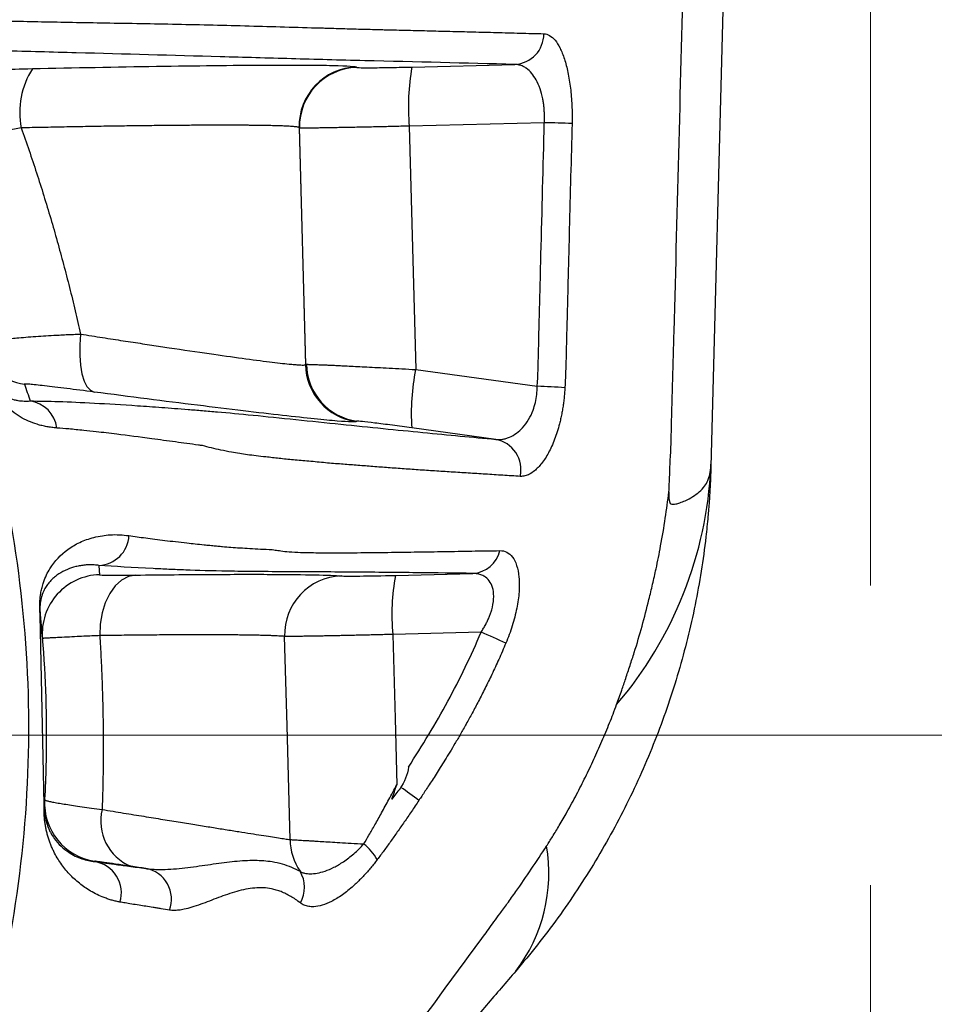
# Model space of a CAD drawing. Header units: millimetres. Extents: x 5 to 597, y 5 to 415.
# Tile 31 of 131: x 230.49 to 235.14, y 312.5 to 317.5. Entities that reach past the tile are written whole.
import ezdxf

# ---------------------------------------------------------------- set-up
doc = ezdxf.new("R2010")
doc.units = ezdxf.units.MM
doc.styles.add('SLDTEXTSTYLE0', font='ARIAL.TTF', dxfattribs={"width": 0.948})
doc.dimstyles.new('SLDDIMSTYLE1', dxfattribs={"dimtxt": 2.5, "dimasz": 2.5, "dimexe": 0, "dimexo": 0.0625, "dimtad": 1, "dimlfac": 5, "dimrnd": 1e-09, "dimzin": 12, "dimdsep": 46, "dimtxsty": 'SLDTEXTSTYLE0', "dimsah": 1, "dimcen": 0.09, "dimadec": 0, "dimazin": 3, "dimtfac": 1, "dimtofl": 0, "dimtmove": 0, "dimatfit": 3, "dimfxl": 1, "dimfrac": 2, "dimtolj": 1, "dimtzin": 12, "dimarcsym": 0})
doc.dimstyles.new('SLDDIMSTYLE4', dxfattribs={"dimtxt": 2.5, "dimasz": 2.5, "dimexe": 0, "dimexo": 0.0625, "dimtad": 1, "dimdec": 1, "dimlfac": 5, "dimrnd": 1e-09, "dimzin": 12, "dimdsep": 46, "dimtxsty": 'SLDTEXTSTYLE0', "dimsah": 1, "dimcen": 0.09, "dimadec": 0, "dimazin": 3, "dimtfac": 1, "dimtofl": 0, "dimtmove": 0, "dimatfit": 3, "dimfxl": 1, "dimfrac": 2, "dimtolj": 1, "dimtzin": 12, "dimarcsym": 0})
doc.dimstyles.new('SLDDIMSTYLE5', dxfattribs={"dimtxt": 2.5, "dimasz": 2.5, "dimexe": 0, "dimexo": 0.0625, "dimtad": 1, "dimdec": 0, "dimlfac": 5, "dimrnd": 1e-09, "dimzin": 12, "dimdsep": 46, "dimtxsty": 'SLDTEXTSTYLE0', "dimsah": 1, "dimcen": 0.09, "dimadec": 0, "dimazin": 3, "dimtfac": 1, "dimtofl": 0, "dimtmove": 0, "dimatfit": 3, "dimfxl": 1, "dimfrac": 2, "dimtolj": 1, "dimtzin": 12, "dimarcsym": 0})

# ---------------------------------------------------------------- blocks, each defined once
blk = doc.blocks.new('_D_5')
at = {"color": 7, "linetype": 'Continuous', "lineweight": 0}
for p, q in [((225.8195, 340.5586), (246.7693, 340.5586)), ((245.7693, 340.5586), (245.7693, 303.666)), ((230.6522, 303.666), (246.7693, 303.666))]:
    blk.add_line(p, q, dxfattribs=at)
at = {"color": 7, "linetype": 'Continuous', "lineweight": 18}
for points in [[(245.7693, 340.5586), (245.4593, 338.0586), (246.0793, 338.0586)], [(245.7693, 303.666), (246.0793, 306.166), (245.4593, 306.166)]]:
    blk.add_solid(points, dxfattribs=at)
at = {"color": 7, "linetype": 'Continuous', "lineweight": 18, "insert": (242.5467, 317.358), "char_height": 2.5, "attachment_point": 1, "rotation": 90, "style": 'SLDTEXTSTYLE0'}
blk.add_mtext('184,5', dxfattribs=at)
blk = doc.blocks.new('_D_6')
at = {"color": 7, "linetype": 'Continuous', "lineweight": 0}
for p, q in [((214.2577, 322.6471), (214.2577, 297.3028)), ((234.8143, 322.6178), (234.8143, 314.628)), ((234.8143, 313.104), (234.8143, 304.428)), ((234.8143, 302.904), (234.8143, 297.3028)), ((214.2577, 298.3028), (234.8143, 298.3028))]:
    blk.add_line(p, q, dxfattribs=at)
at = {"color": 7, "linetype": 'Continuous', "lineweight": 18}
for points in [[(214.2577, 298.3028), (216.7577, 297.9928), (216.7577, 298.6128)], [(234.8143, 298.3028), (232.3143, 298.6128), (232.3143, 297.9928)]]:
    blk.add_solid(points, dxfattribs=at)
at = {"color": 7, "linetype": 'Continuous', "lineweight": 18, "insert": (220.8551, 301.5255), "char_height": 2.5, "attachment_point": 1, "style": 'SLDTEXTSTYLE0'}
blk.add_mtext('103', dxfattribs=at)
blk = doc.blocks.new('_D_7')
at = {"color": 7, "linetype": 'Continuous', "lineweight": 0}
for p, q in [((225.5355, 313.866), (241.3591, 313.866)), ((240.3591, 313.866), (240.3591, 303.666)), ((230.6522, 303.666), (241.3591, 303.666))]:
    blk.add_line(p, q, dxfattribs=at)
at = {"color": 7, "linetype": 'Continuous', "lineweight": 18}
for points in [[(240.3591, 313.866), (240.0491, 311.366), (240.6691, 311.366)], [(240.3591, 303.666), (240.6691, 306.166), (240.0491, 306.166)]]:
    blk.add_solid(points, dxfattribs=at)
at = {"color": 7, "linetype": 'Continuous', "lineweight": 18, "insert": (237.1364, 307.4818), "char_height": 2.5, "attachment_point": 1, "rotation": 90, "style": 'SLDTEXTSTYLE0'}
blk.add_mtext('51', dxfattribs=at)

msp = doc.modelspace()

# ---------------------------------------------------------------- linework, layer by layer
at = {"color": 7, "linetype": 'Continuous', "lineweight": 25}
for p, q in [((234.2089, 323.0583), (234.0039, 315.2314)), ((232.4837, 317.2638), (233.0075, 317.2768)), ((232.2027, 317.2634), (232.2046, 317.2616)), ((233.1571, 316.9805), (232.4706, 316.9634)), ((231.9107, 316.9557), (231.9423, 315.7502)), ((231.9126, 316.9539), (231.9107, 316.9557)), ((231.9441, 315.7518), (231.9126, 316.9539)), ((232.4706, 316.9634), (232.5031, 315.7256)), ((231.9423, 315.7502), (231.9441, 315.7518)), ((232.5031, 315.7256), (233.1214, 315.6409)), ((232.2029, 315.4625), (232.2011, 315.4609)), ((232.9101, 315.3705), (232.4829, 315.429)), ((232.3999, 314.679), (232.7941, 314.6888)), ((230.6049, 313.9946), (230.5947, 314.4751)), ((232.8356, 314.3898), (232.3868, 314.3786))]:
    msp.add_line(p, q, dxfattribs=at)
at = {"color": 8, "linetype": 'Continuous', "lineweight": 25}
msp.add_line((230.6151, 313.5144), (230.6049, 313.9946), dxfattribs=at)
at = {"color": 7, "linetype": 'Continuous', "lineweight": 25, "flags": 128}
for points in [[(230.7997, 315.9058), (230.7955, 315.8504), (230.7953, 315.7971), (230.7991, 315.7477), (230.8067, 315.7039), (230.818, 315.6672), (230.8324, 315.6389), (230.8496, 315.62), (230.8689, 315.6111)], [(230.8927, 314.7298), (230.895, 314.7032), (230.8967, 314.6822)], [(231.0799, 314.6803), (231.043, 314.6728), (231.0078, 314.6541), (230.9756, 314.625), (230.9478, 314.5865), (230.9253, 314.5401), (230.909, 314.4876), (230.8995, 314.4311), (230.8972, 314.3726)], [(232.3868, 314.3786), (232.3981, 313.9508), (232.4071, 313.6146)], [(231.8644, 313.3354), (231.8491, 313.9139), (231.8371, 314.3684)], [(230.6156, 313.5189), (230.6162, 313.5298), (230.6167, 313.5384)], [(230.8719, 313.2256), (230.8718, 313.2243), (230.8718, 313.2232)]]:
    msp.add_lwpolyline(points, dxfattribs=at)
at = {"color": 7, "linetype": 'Continuous', "lineweight": 25}
for centre, radius, start, end in [((232.9984, 317.4332), 0.1566, 273.3248, 359.9779), ((230.907, 317.0332), 0.4163, 147.7324, 190.9229), ((232.2107, 316.9635), 0.3001, 91.5204, 181.4796), ((232.2126, 316.9616), 0.3001, 91.5204, 181.4796), ((233.6036, 317.0646), 1.1374, 169.9137, 185.1045), ((232.6972, 298.265), 18.7212, 88.16139, 88.59215), ((230.5554, 315.9486), 0.2999, 199.0853, 262.1469), ((232.2423, 315.7581), 0.3001, 181.5167, 262.1183), ((232.2441, 315.7597), 0.3001, 181.5167, 262.1183), ((232.2469, 315.7592), 0.2995, 181.3721, 261.887), ((233.6158, 315.5011), 1.1352, 168.5943, 183.6417), ((232.4841, 303.3402), 12.3173, 86.38042, 87.03381), ((230.5207, 315.4081), 0.1593, 7.2561, 81.8245), ((232.8816, 315.2164), 0.1567, 347.4524, 79.5163), ((232, 315.3261), 2.0061, 319.4612, 357.2952), ((230.8869, 314.8889), 0.1591, 272.0923, 357.1432), ((232.7848, 314.839), 0.1505, 273.5535, 346.8504), ((230.9046, 314.3823), 0.3, 91.4964, 184.63), ((232.1359, 314.3774), 0.2989, 92.0954, 181.7211), ((233.5197, 314.4798), 1.1374, 169.9137, 185.1045), ((230.5612, 314.476), 0.0335, 358.4342, 5.7704), ((231.8288, 311.9626), 2.6277, 64.4674, 67.4706), ((231.5092, 312.2233), 1.6555, 52.3886, 56.3191), ((230.9162, 313.5223), 0.3, 176.9165, 261.5017), ((230.5719, 313.5214), 0.0438, 350.8965, 356.7276), ((231.1518, 313.4296), 0.2497, 166.4037, 247.1798), ((232.1661, 313.3418), 0.3018, 181.2298, 213.7559), ((232.0689, 313.0962), 0.2757, 29.9055, 51.8164), ((232.3568, 313.1655), 0.8236, 322.7415, 9.6071), ((230.8474, 313.0654), 0.1597, 342.632, 81.2207), ((231.1038, 313.0323), 0.1584, 339.4775, 79.9193), ((231.7795, 313.092), 0.1586, 330.2123, 31.1682)]:
    msp.add_arc(centre, radius, start, end, dxfattribs=at)
at = {"color": 8, "linetype": 'Continuous', "lineweight": 25}
for points, knots in [([(233.7963, 315.2439), (233.7967, 315.2507), (233.8006, 315.3137), (233.8055, 315.5387), (233.8307, 316.3978), (233.8914, 318.8673), (233.9501, 321.1748), (233.9925, 322.841)], [0, 0, 0, 0, 0.002685, 0.02496, 0.088778, 0.342025, 1, 1, 1, 1]), ([(229.473, 317.3431), (229.4897, 317.3177), (229.5195, 317.2723), (229.5715, 317.1906), (229.6462, 317.0694), (229.7735, 316.8504), (229.981, 316.4514), (230.2277, 315.854), (230.4347, 315.0959), (230.5417, 314.2845), (230.5375, 313.4649), (230.4223, 312.6544), (230.1997, 311.8663), (229.873, 311.1142), (229.4469, 310.4146), (228.9283, 309.7788), (228.328, 309.2212), (227.6568, 308.7501), (226.9265, 308.3784), (226.2057, 308.1162), (225.7213, 308.0301), (225.5065, 307.992)], [0, 0, 0, 0, 0.007542, 0.013466, 0.024028, 0.042844, 0.076278, 0.13549, 0.202787, 0.270589, 0.337811, 0.405449, 0.47298, 0.540329, 0.608185, 0.675476, 0.743176, 0.810755, 0.878144, 0.945966, 1, 1, 1, 1])]:
    msp.add_open_spline(points, degree=3, knots=knots, dxfattribs=at)
at = {"color": 7, "linetype": 'Continuous', "lineweight": 25}
for points, knots in [([(230.189, 317.5044), (230.2314, 317.5031), (230.3194, 317.5005), (230.4572, 317.4973), (230.6049, 317.4942), (230.7622, 317.4913), (230.9919, 317.4871), (231.2924, 317.4823), (231.5951, 317.4747), (231.8379, 317.468), (231.9685, 317.4635), (232.0442, 317.4621), (232.0743, 317.4608), (232.1246, 317.4597), (232.201, 317.4574), (232.2713, 317.4555), (232.319, 317.4544), (232.3409, 317.4537), (232.3651, 317.4536), (232.4002, 317.4521), (232.4483, 317.4513), (232.5051, 317.4497), (232.5622, 317.4484), (232.6198, 317.4469), (232.6778, 317.4455), (232.7361, 317.444), (232.7948, 317.4425), (232.854, 317.441), (232.9135, 317.4395), (232.9733, 317.4379), (233.0336, 317.4363), (233.0942, 317.4347), (233.1347, 317.4337), (233.155, 317.4331)], [0, 0, 0, 0, 0.0436152, 0.0904161, 0.1404059, 0.1935912, 0.2499863, 0.3736291, 0.4999727, 0.5618837, 0.6249672, 0.6354026, 0.6405916, 0.6562159, 0.6874642, 0.7187134, 0.7265285, 0.7343392, 0.7400855, 0.7499662, 0.7680577, 0.7863422, 0.8048192, 0.8234881, 0.8423481, 0.8613985, 0.8806384, 0.9000669, 0.919683, 0.9394856, 0.9594735, 0.9796454, 1, 1, 1, 1]), ([(233.155, 317.4331), (233.1747, 317.4326), (233.1936, 317.4216), (233.2205, 317.3889), (233.2289, 317.3755), (233.2448, 317.3439), (233.2523, 317.3254), (233.2658, 317.2838), (233.2718, 317.2611), (233.2821, 317.2117), (233.2866, 317.1846), (233.2933, 317.1284), (233.2957, 317.0993), (233.2983, 317.0389), (233.2986, 317.0077), (233.2978, 316.9765)], [0, 0, 0, 0, 0.25, 0.25, 0.375, 0.375, 0.5, 0.5, 0.625, 0.625, 0.75, 0.75, 0.875, 0.875, 1, 1, 1, 1]), ([(233.0075, 317.2768), (232.7581, 317.2834), (232.5044, 317.2897), (232.1791, 317.2974), (232.1156, 317.299), (231.992, 317.3023), (231.9317, 317.304), (231.7512, 317.3091), (231.6305, 317.3125), (231.2676, 317.3226), (231.0238, 317.3293), (230.655, 317.3393), (230.5317, 317.3426), (230.2856, 317.3492), (230.1627, 317.3525), (230.0414, 317.3559)], [0, 0, 0, 0, 0.25, 0.25, 0.3125, 0.3125, 0.375, 0.375, 0.5, 0.5, 0.75, 0.75, 0.875, 0.875, 1, 1, 1, 1]), ([(233.1572, 316.9811), (233.1575, 316.988), (233.158, 317.0019), (233.1578, 317.0226), (233.1569, 317.0432), (233.1551, 317.0635), (233.1525, 317.0834), (233.1471, 317.1147), (233.1359, 317.1559), (233.1166, 317.1993), (233.0927, 317.2342), (233.0699, 317.2554), (233.0483, 317.268), (233.029, 317.2752), (233.0149, 317.2763), (233.0075, 317.2768)], [0, 0, 0, 0, 0.041472, 0.082965, 0.124561, 0.166339, 0.208378, 0.250756, 0.371412, 0.500337, 0.618589, 0.749975, 0.822574, 0.905908, 1, 1, 1, 1]), ([(230.0999, 317.2525), (230.1002, 317.2519), (230.1037, 317.2515), (230.1165, 317.2508), (230.1259, 317.2505), (230.1501, 317.2502), (230.1647, 317.2501), (230.1984, 317.2501), (230.2177, 317.2501), (230.2595, 317.2504), (230.2821, 317.2507), (230.3306, 317.2513), (230.3565, 317.2517), (230.4367, 317.253), (230.4945, 317.2541), (230.555, 317.2555)], [0, 0, 0, 0, 0.125, 0.125, 0.25, 0.25, 0.375, 0.375, 0.5, 0.5, 0.625, 0.625, 0.75, 0.75, 1, 1, 1, 1]), ([(230.555, 317.2555), (230.7667, 317.2602), (230.983, 317.2644), (231.2861, 317.2692), (231.3835, 317.2705), (231.566, 317.2725), (231.6512, 317.2732), (231.805, 317.274), (231.8737, 317.274), (231.992, 317.2734), (232.0416, 317.2728), (232.1603, 317.2701), (232.1988, 317.2671), (232.2027, 317.2634)], [0, 0, 0, 0, 0.25, 0.25, 0.375, 0.375, 0.5, 0.5, 0.625, 0.625, 0.75, 0.75, 1, 1, 1, 1]), ([(232.2046, 317.2616), (232.2052, 317.261), (232.2118, 317.2606), (232.2392, 317.2601), (232.2603, 317.26), (232.3138, 317.2604), (232.3462, 317.2609), (232.4144, 317.2621), (232.45, 317.2629), (232.4837, 317.2638)], [0, 0, 0, 0, 0.25, 0.25, 0.5, 0.5, 0.75, 0.75, 1, 1, 1, 1]), ([(233.1214, 315.6409), (233.1244, 315.6967), (233.1259, 315.7525), (233.1287, 315.8642), (233.133, 316.0316), (233.1429, 316.4223), (233.1514, 316.7572), (233.1571, 316.9805)], [0, 0, 0, 0, 0.125, 0.125, 0.25, 0.5, 1, 1, 1, 1]), ([(233.2978, 316.9765), (233.2933, 316.7973), (233.2873, 316.5636), (233.28, 316.2769), (233.2758, 316.1119), (233.2719, 315.9557), (233.2682, 315.8182), (233.2658, 315.7145), (233.2629, 315.6565), (233.2617, 315.6329)], [0, 0, 0, 0, 0.400117, 0.521773, 0.640167, 0.768359, 0.870428, 0.947189, 1, 1, 1, 1]), ([(230.4982, 316.9543), (230.4868, 316.9521), (230.4626, 316.9474), (230.4247, 316.9401), (230.3831, 316.9318), (230.3382, 316.9228), (230.2902, 316.9129), (230.2096, 316.896), (230.1194, 316.8762), (230.0213, 316.8545), (229.9468, 316.8366), (229.8975, 316.8243), (229.87, 316.8166), (229.8552, 316.8121), (229.8464, 316.8089), (229.8457, 316.8078), (229.8453, 316.8073)], [0, 0, 0, 0, 0.031646, 0.067115, 0.106553, 0.150102, 0.197893, 0.250038, 0.399266, 0.49982, 0.631553, 0.749832, 0.814323, 0.877666, 0.939625, 1, 1, 1, 1]), ([(231.9107, 316.9557), (231.9102, 316.9561), (231.9091, 316.9569), (231.905, 316.958), (231.8992, 316.959), (231.8918, 316.96), (231.8828, 316.9609), (231.8723, 316.9617), (231.8605, 316.9624), (231.8474, 316.9631), (231.8332, 316.9638), (231.818, 316.9643), (231.8018, 316.9649), (231.7847, 316.9653), (231.7669, 316.9658), (231.7485, 316.9661), (231.7294, 316.9665), (231.7099, 316.9668), (231.6899, 316.967), (231.6697, 316.9672), (231.6491, 316.9674), (231.6284, 316.9676), (231.6076, 316.9677), (231.5867, 316.9678), (231.5659, 316.9679), (231.5451, 316.9679), (231.5245, 316.9679), (231.484, 316.9679), (231.4209, 316.9677), (231.3312, 316.9672), (231.2367, 316.9664), (231.1382, 316.9653), (231.0365, 316.964), (230.932, 316.9625), (230.8254, 316.9607), (230.7173, 316.9588), (230.6084, 316.9566), (230.5348, 316.9551), (230.4982, 316.9543)], [0, 0, 0, 0, 0.024913, 0.049373, 0.073377, 0.096928, 0.120024, 0.142665, 0.164852, 0.186585, 0.207864, 0.228688, 0.249057, 0.268972, 0.288433, 0.30744, 0.325992, 0.344089, 0.361732, 0.378921, 0.395656, 0.411936, 0.427761, 0.443132, 0.458049, 0.472512, 0.48652, 0.500073, 0.553179, 0.605593, 0.657316, 0.708346, 0.758684, 0.808331, 0.857285, 0.905549, 0.95312, 1, 1, 1, 1]), ([(230.4982, 316.9543), (230.5116, 316.9162), (230.5383, 316.8401), (230.5764, 316.7251), (230.613, 316.6097), (230.648, 316.4937), (230.6815, 316.3772), (230.7134, 316.2602), (230.7437, 316.1426), (230.7727, 316.0245), (230.7907, 315.9453), (230.7997, 315.9058)], [0, 0, 0, 0, 0.110841, 0.221707, 0.332617, 0.443588, 0.554639, 0.665788, 0.777052, 0.88845, 1, 1, 1, 1]), ([(232.4706, 316.9634), (232.4591, 316.9631), (232.4355, 316.9625), (232.3998, 316.9616), (232.3632, 316.9607), (232.3259, 316.9599), (232.2881, 316.959), (232.2501, 316.9582), (232.2122, 316.9574), (232.1748, 316.9566), (232.1381, 316.9559), (232.1026, 316.9553), (232.0687, 316.9547), (232.0368, 316.9541), (232.0075, 316.9537), (231.9811, 316.9534), (231.9582, 316.9532), (231.9393, 316.9531), (231.925, 316.9532), (231.9153, 316.9535), (231.9135, 316.9537), (231.9126, 316.9539)], [0, 0, 0, 0, 0.039142, 0.079782, 0.121922, 0.165561, 0.210699, 0.257336, 0.305472, 0.355106, 0.40624, 0.458872, 0.513004, 0.568633, 0.625762, 0.684389, 0.744514, 0.806138, 0.869261, 0.933881, 1, 1, 1, 1]), ([(230.2719, 315.8505), (230.2719, 315.8513), (230.2718, 315.8527), (230.2744, 315.8549), (230.2792, 315.8573), (230.2865, 315.8598), (230.2964, 315.8624), (230.3091, 315.8652), (230.3246, 315.8681), (230.3429, 315.8712), (230.3642, 315.8743), (230.3885, 315.8775), (230.4267, 315.8819), (230.4889, 315.8877), (230.581, 315.8947), (230.6768, 315.9006), (230.7504, 315.904), (230.7876, 315.9053), (230.7997, 315.9058)], [0, 0, 0, 0, 0.040236, 0.081645, 0.124207, 0.167892, 0.212662, 0.258471, 0.305262, 0.35297, 0.401524, 0.450843, 0.50084, 0.612652, 0.750484, 0.878314, 0.960479, 1, 1, 1, 1]), ([(230.7997, 315.9058), (230.8186, 315.9028), (230.8561, 315.8969), (230.9111, 315.8883), (230.9645, 315.88), (231.0161, 315.872), (231.0662, 315.8644), (231.1145, 315.857), (231.1612, 315.8499), (231.2061, 315.8431), (231.3086, 315.8277), (231.4561, 315.8061), (231.628, 315.7819), (231.7649, 315.764), (231.8453, 315.7548), (231.8886, 315.7507), (231.9112, 315.749), (231.9278, 315.7484), (231.9388, 315.7486), (231.9411, 315.7496), (231.9423, 315.7502)], [0, 0, 0, 0, 0.0290615, 0.0576972, 0.0859076, 0.1136928, 0.1410531, 0.167989, 0.1945008, 0.2205887, 0.2462533, 0.376803, 0.5020701, 0.6306916, 0.7567112, 0.8055038, 0.8542231, 0.9028749, 0.9514652, 1, 1, 1, 1]), ([(231.9474, 315.7521), (231.9488, 315.7521), (231.9516, 315.7521), (231.9581, 315.752), (231.9664, 315.7519), (231.9767, 315.7516), (231.9889, 315.7512), (232.003, 315.7506), (232.0191, 315.75), (232.0371, 315.7493), (232.057, 315.7484), (232.0788, 315.7475), (232.1024, 315.7464), (232.1308, 315.7451), (232.1654, 315.7434), (232.2079, 315.7412), (232.256, 315.7387), (232.3099, 315.7359), (232.3694, 315.7328), (232.4343, 315.7294), (232.4798, 315.7269), (232.5031, 315.7256)], [0, 0, 0, 0, 0.039986, 0.080268, 0.120848, 0.161725, 0.202901, 0.244377, 0.286154, 0.328232, 0.370612, 0.413295, 0.456282, 0.499573, 0.558628, 0.621827, 0.68917, 0.760658, 0.836293, 0.916073, 1, 1, 1, 1]), ([(230.3179, 315.7122), (230.3184, 315.7108), (230.3194, 315.7076), (230.3208, 315.7037), (230.3222, 315.6998), (230.3237, 315.6959), (230.3252, 315.692), (230.3268, 315.6882), (230.3285, 315.6844), (230.3302, 315.6806), (230.332, 315.6769), (230.3338, 315.6732), (230.3357, 315.6696), (230.3376, 315.666), (230.3397, 315.6625), (230.343, 315.6568), (230.3478, 315.6494), (230.3557, 315.6385), (230.366, 315.6265), (230.3808, 315.6122), (230.4009, 315.597), (230.4283, 315.5823), (230.4562, 315.5729), (230.4847, 315.5673), (230.5112, 315.5645), (230.5332, 315.5654), (230.5434, 315.5658)], [0, 0, 0, 0, 0.001696, 0.003797, 0.006365, 0.009436, 0.013029, 0.017156, 0.021826, 0.027043, 0.032812, 0.039136, 0.046017, 0.053457, 0.061456, 0.070016, 0.095387, 0.125003, 0.181127, 0.250004, 0.354673, 0.500006, 0.667547, 0.750005, 0.884406, 1, 1, 1, 1]), ([(230.6787, 315.4282), (230.6701, 315.429), (230.6528, 315.4306), (230.6277, 315.4347), (230.6031, 315.44), (230.5716, 315.4489), (230.5343, 315.4627), (230.4919, 315.4844), (230.4524, 315.5109), (230.4198, 315.5396), (230.3945, 315.5673), (230.3792, 315.5872), (230.3688, 315.6025), (230.363, 315.6115), (230.3576, 315.6205), (230.3524, 315.6297), (230.3474, 315.639), (230.3427, 315.6484), (230.3382, 315.6579), (230.334, 315.6676), (230.3299, 315.6773), (230.3261, 315.6872), (230.3225, 315.6971), (230.3199, 315.705), (230.3188, 315.7086)], [0, 0, 0, 0, 0.060744, 0.122652, 0.185731, 0.249989, 0.375206, 0.499985, 0.631166, 0.749987, 0.817341, 0.874988, 0.892714, 0.90906, 0.924033, 0.937639, 0.949887, 0.960788, 0.97036, 0.978628, 0.985632, 0.991436, 0.996154, 1, 1, 1, 1]), ([(230.8689, 315.6111), (230.819, 315.6177), (230.7727, 315.6236), (230.7086, 315.6316), (230.6881, 315.6341), (230.6503, 315.6387), (230.6328, 315.6408), (230.5848, 315.6463), (230.5586, 315.6491), (230.5323, 315.6514), (230.5256, 315.6518), (230.5165, 315.6522), (230.5142, 315.652), (230.5144, 315.6515)], [0, 0, 0, 0, 0.25, 0.25, 0.375, 0.375, 0.5, 0.5, 0.75, 0.75, 0.875, 0.875, 1, 1, 1, 1]), ([(232.9101, 315.3705), (232.9138, 315.3702), (232.9213, 315.3696), (232.9327, 315.3699), (232.9463, 315.3714), (232.9618, 315.3747), (232.986, 315.3832), (233.015, 315.3996), (233.0486, 315.4295), (233.0775, 315.4683), (233.0991, 315.5131), (233.1122, 315.5569), (233.1197, 315.5983), (233.1209, 315.6267), (233.1214, 315.6409)], [0, 0, 0, 0, 0.0417231, 0.0834551, 0.1251958, 0.1877212, 0.2502963, 0.3851715, 0.5005249, 0.6314698, 0.7501677, 0.8341693, 0.9170591, 1, 1, 1, 1]), ([(233.2617, 315.6329), (233.2611, 315.6237), (233.2599, 315.6055), (233.2573, 315.5785), (233.2541, 315.5518), (233.2502, 315.5256), (233.2455, 315.4997), (233.2402, 315.4742), (233.2294, 315.4293), (233.2101, 315.3679), (233.1791, 315.3004), (233.1441, 315.2464), (233.1114, 315.2124), (233.0824, 315.1929), (233.058, 315.183), (233.0424, 315.1825), (233.0346, 315.1823)], [0, 0, 0, 0, 0.0359198, 0.0715702, 0.1070815, 0.1425851, 0.1782126, 0.2140936, 0.2503549, 0.3734947, 0.5000861, 0.6234265, 0.750011, 0.8331504, 0.9161324, 1, 1, 1, 1]), ([(232.2011, 315.4609), (232.1978, 315.4579), (232.1667, 315.4586), (232.0418, 315.4689), (231.9478, 315.4785), (231.7054, 315.5058), (231.5572, 315.5236), (231.2294, 315.5644), (231.0502, 315.5873), (230.8689, 315.6111)], [0, 0, 0, 0, 0.25, 0.25, 0.5, 0.5, 0.75, 0.75, 1, 1, 1, 1]), ([(230.5434, 315.5658), (230.6298, 315.5655), (230.7373, 315.5621), (230.9369, 315.5515), (231.0098, 315.5471), (231.1287, 315.5391), (231.1699, 315.5361), (231.2555, 315.5299), (231.2993, 315.5266), (231.3701, 315.521), (231.3944, 315.519), (231.4442, 315.5148), (231.4693, 315.5127), (231.5502, 315.5056), (231.6104, 315.5), (231.7431, 315.487), (231.816, 315.4795), (231.972, 315.4631), (232.0483, 315.4552), (232.2701, 315.4323), (232.4086, 315.4185), (232.6699, 315.393), (232.7926, 315.3814), (232.9101, 315.3705)], [0, 0, 0, 0, 0.25, 0.25, 0.375, 0.375, 0.4375, 0.4375, 0.5, 0.5, 0.53125, 0.53125, 0.5625, 0.5625, 0.625, 0.625, 0.6875, 0.6875, 0.75, 0.75, 0.875, 0.875, 1, 1, 1, 1]), ([(231.4202, 315.3385), (231.4131, 315.3395), (231.3858, 315.3433), (231.3395, 315.3494), (231.259, 315.3605), (231.1341, 315.3773), (230.9992, 315.3948), (230.8888, 315.408), (230.8085, 315.4167), (230.7408, 315.4234), (230.6988, 315.4267), (230.6787, 315.4282)], [0, 0, 0, 0, 0.021334, 0.08152, 0.142052, 0.276158, 0.500109, 0.649191, 0.750033, 0.881072, 1, 1, 1, 1]), ([(232.4829, 315.429), (232.4508, 315.4334), (232.417, 315.4379), (232.3522, 315.4464), (232.3212, 315.4503), (232.2687, 315.4567), (232.2473, 315.4591), (232.2169, 315.4622), (232.208, 315.4628), (232.2046, 315.4627)], [0, 0, 0, 0, 0.25, 0.25, 0.5, 0.5, 0.75, 0.75, 1, 1, 1, 1]), ([(233.0346, 315.1823), (233.005, 315.1842), (232.9469, 315.1878), (232.8587, 315.1933), (232.7717, 315.1988), (232.6857, 315.2043), (232.6008, 315.2097), (232.5174, 315.2152), (232.4356, 315.2209), (232.3555, 315.2268), (232.2775, 315.2327), (232.2014, 315.2389), (232.1243, 315.2445), (232.044, 315.2508), (231.9746, 315.2585), (231.9201, 315.2622), (231.8816, 315.2659), (231.8445, 315.2696), (231.8089, 315.2735), (231.7746, 315.2773), (231.7352, 315.2817), (231.6927, 315.2866), (231.6483, 315.2921), (231.6066, 315.299), (231.5618, 315.3059), (231.5139, 315.3156), (231.465, 315.3266), (231.4349, 315.3346), (231.4202, 315.3385)], [0, 0, 0, 0, 0.059135, 0.116206, 0.171227, 0.224213, 0.275169, 0.324093, 0.370986, 0.415842, 0.458658, 0.499425, 0.538776, 0.580504, 0.624583, 0.645734, 0.666755, 0.687641, 0.708387, 0.72899, 0.749444, 0.781904, 0.811846, 0.841316, 0.874408, 0.918078, 0.959935, 1, 1, 1, 1]), ([(234.0039, 315.2314), (234.0033, 315.2126), (234.0021, 315.1739), (233.9991, 315.1146), (233.9949, 315.0489), (233.9885, 314.9686), (233.9763, 314.8505), (233.9558, 314.7008), (233.9142, 314.4709), (233.8443, 314.1885), (233.7502, 313.9118), (233.661, 313.6957), (233.5866, 313.5355), (233.5058, 313.3793), (233.4188, 313.2274), (233.3258, 313.0799), (233.2269, 312.9371), (233.123, 312.799), (233.0492, 312.7109), (233.0123, 312.6669)], [0, 0, 0, 0, 0.02026, 0.041483, 0.063674, 0.090743, 0.127738, 0.190691, 0.252428, 0.377699, 0.501577, 0.564816, 0.627788, 0.690492, 0.752927, 0.815096, 0.876997, 0.938632, 1, 1, 1, 1]), ([(233.7906, 315.1035), (233.7904, 315.0979), (233.79, 315.0874), (233.7902, 315.0736), (233.7911, 315.0598), (233.7946, 315.0476), (233.8018, 315.0408), (233.8127, 315.0396), (233.8282, 315.0418), (233.8492, 315.0484), (233.879, 315.0607), (233.913, 315.0789), (233.9464, 315.1035), (233.9717, 315.1307), (233.9869, 315.1569), (233.9953, 315.18), (233.9993, 315.197), (234.0016, 315.2115), (234.0027, 315.2215), (234.0034, 315.2297), (234.0038, 315.2354), (234.004, 315.2399), (234.0041, 315.2427), (234.0042, 315.2448), (234.0043, 315.2457), (234.0042, 315.2435), (234.0041, 315.2381), (234.004, 315.2338), (234.0039, 315.2314)], [0, 0, 0, 0, 0.012443, 0.022809, 0.031347, 0.045406, 0.0624, 0.087444, 0.124489, 0.177257, 0.248696, 0.370664, 0.496939, 0.629774, 0.745279, 0.809813, 0.869514, 0.901235, 0.93158, 0.948059, 0.962693, 0.972871, 0.979526, 0.982657, 0.987148, 0.990748, 0.9947, 1, 1, 1, 1]), ([(233.7906, 315.1035), (233.7912, 315.1169), (233.7925, 315.1458), (233.7945, 315.1926), (233.7957, 315.2261), (233.7963, 315.2439)], [0, 0, 0, 0, 0.285675, 0.619842, 1, 1, 1, 1]), ([(233.5246, 314.0222), (233.5332, 314.0464), (233.549, 314.0903), (233.5715, 314.1565), (233.5928, 314.2206), (233.622, 314.3091), (233.6549, 314.4209), (233.6846, 314.5369), (233.7079, 314.6339), (233.7283, 314.7245), (233.7505, 314.8364), (233.7727, 314.9671), (233.7847, 315.0589), (233.7906, 315.1035)], [0, 0, 0, 0, 0.068993, 0.125123, 0.187608, 0.2501, 0.375096, 0.500175, 0.571424, 0.643129, 0.750069, 0.878613, 1, 1, 1, 1]), ([(230.5947, 314.4751), (230.5945, 314.4775), (230.594, 314.4822), (230.5934, 314.49), (230.5929, 314.4977), (230.5926, 314.5053), (230.5923, 314.5143), (230.5923, 314.5244), (230.5925, 314.5354), (230.5929, 314.5466), (230.594, 314.5605), (230.5958, 314.5767), (230.599, 314.5972), (230.6041, 314.62), (230.613, 314.65), (230.626, 314.6819), (230.6609, 314.7449), (230.7062, 314.7923), (230.764, 314.8302), (230.806, 314.8525), (230.8545, 314.8701), (230.9082, 314.8811), (230.952, 314.8858), (230.997, 314.8865), (231.03, 314.8827), (231.0458, 314.881)], [0, 0, 0, 0, 0.001687, 0.003287, 0.004959, 0.00684, 0.00903, 0.012923, 0.018005, 0.024058, 0.031479, 0.045521, 0.062762, 0.090671, 0.125283, 0.187794, 0.250315, 0.500097, 0.562519, 0.624948, 0.749861, 0.816469, 0.874901, 0.939857, 1, 1, 1, 1]), ([(231.0458, 314.881), (231.0594, 314.879), (231.0867, 314.8752), (231.1308, 314.8693), (231.1778, 314.8631), (231.2284, 314.8568), (231.2826, 314.8503), (231.3343, 314.8444), (231.3828, 314.8392), (231.4216, 314.8349), (231.4519, 314.8322), (231.4748, 314.8297), (231.4965, 314.8277), (231.5264, 314.8251), (231.5635, 314.8222), (231.6094, 314.8189), (231.6594, 314.8158), (231.7136, 314.8128), (231.7539, 314.8111), (231.7741, 314.8102)], [0, 0, 0, 0, 0.078225, 0.158456, 0.240726, 0.325069, 0.411524, 0.500132, 0.56166, 0.625157, 0.665585, 0.687625, 0.718881, 0.750041, 0.79951, 0.849237, 0.899218, 0.949462, 1, 1, 1, 1]), ([(231.7741, 314.8102), (231.7791, 314.8094), (231.793, 314.807), (231.8213, 314.8028), (231.8638, 314.7981), (231.9154, 314.7954), (231.9703, 314.7946), (232.0223, 314.794), (232.1077, 314.7938), (232.2285, 314.7942), (232.3749, 314.7962), (232.5157, 314.7982), (232.6517, 314.8002), (232.7921, 314.8027), (232.884, 314.804), (232.9313, 314.8048)], [0, 0, 0, 0, 0.0145356, 0.0400005, 0.0767416, 0.1251286, 0.1670465, 0.2087309, 0.2501199, 0.371727, 0.5001005, 0.6122632, 0.7329956, 0.8622474, 1, 1, 1, 1]), ([(232.9313, 314.8048), (232.9439, 314.8049), (232.9555, 314.8024), (232.9769, 314.7917), (232.9867, 314.7834), (233.0037, 314.7608), (233.0107, 314.7467), (233.0219, 314.7126), (233.0259, 314.6922), (233.03, 314.6473), (233.0303, 314.6226), (233.0266, 314.5689), (233.0227, 314.5405), (233.0112, 314.4823), (233.0034, 314.4521), (232.9847, 314.3925), (232.9738, 314.363), (232.9614, 314.3337)], [0, 0, 0, 0, 0.125, 0.125, 0.25, 0.25, 0.375, 0.375, 0.5, 0.5, 0.625, 0.625, 0.75, 0.75, 0.875, 0.875, 1, 1, 1, 1]), ([(230.8927, 314.7298), (230.885, 314.7307), (230.869, 314.7323), (230.8455, 314.7327), (230.8219, 314.7315), (230.7982, 314.7284), (230.7672, 314.722), (230.7288, 314.7092), (230.6954, 314.6913), (230.6711, 314.6736), (230.6554, 314.6598), (230.641, 314.6446), (230.6274, 314.6269), (230.616, 314.6079), (230.6073, 314.5888), (230.6016, 314.5718), (230.5983, 314.5588), (230.5963, 314.5479), (230.595, 314.5397), (230.5941, 314.5315), (230.5934, 314.5231), (230.5931, 314.5149), (230.593, 314.5065), (230.5932, 314.4988), (230.5937, 314.4883), (230.5943, 314.4822), (230.5945, 314.4793)], [0, 0, 0, 0, 0.0445249, 0.0917971, 0.1418159, 0.1945798, 0.2500875, 0.3631458, 0.500027, 0.5621611, 0.6249888, 0.6880773, 0.7499805, 0.8197107, 0.875008, 0.9093219, 0.9375211, 0.9511292, 0.9625759, 0.9725696, 0.9808611, 0.9874696, 0.9924343, 0.995851, 0.9980307, 1, 1, 1, 1]), ([(232.7941, 314.6888), (232.7024, 314.6902), (232.6071, 314.6914), (232.4079, 314.6935), (232.3038, 314.6945), (232.0869, 314.696), (231.9734, 314.6966), (231.8025, 314.6975), (231.745, 314.6978), (231.6386, 314.6986), (231.5923, 314.6993), (231.4642, 314.7015), (231.3946, 314.7036), (231.3045, 314.707), (231.2767, 314.7083), (231.2216, 314.7107), (231.1948, 314.712), (231.0648, 314.7184), (230.9733, 314.724), (230.8927, 314.7298)], [0, 0, 0, 0, 0.125, 0.125, 0.25, 0.25, 0.375, 0.375, 0.4375, 0.4375, 0.5, 0.5, 0.625, 0.625, 0.6875, 0.6875, 0.75, 0.75, 1, 1, 1, 1]), ([(230.8967, 314.6822), (230.8968, 314.6816), (230.9009, 314.681), (230.917, 314.6802), (230.9293, 314.6799), (230.9763, 314.6794), (231.0225, 314.6796), (231.0799, 314.6803)], [0, 0, 0, 0, 0.25, 0.25, 0.5, 0.5, 1, 1, 1, 1]), ([(231.0799, 314.6803), (231.2141, 314.6818), (231.3407, 314.683), (231.5714, 314.6843), (231.6754, 314.6845), (231.8553, 314.6837), (231.9311, 314.6829), (232.0514, 314.6802), (232.096, 314.6783), (232.1249, 314.6761)], [0, 0, 0, 0, 0.25, 0.25, 0.5, 0.5, 0.75, 0.75, 1, 1, 1, 1]), ([(232.1249, 314.6761), (232.1306, 314.6757), (232.1414, 314.6754), (232.1737, 314.6752), (232.1943, 314.6753), (232.269, 314.6761), (232.3327, 314.6773), (232.3999, 314.679)], [0, 0, 0, 0, 0.25, 0.25, 0.5, 0.5, 1, 1, 1, 1]), ([(232.836, 314.3903), (232.8401, 314.3968), (232.8481, 314.4095), (232.859, 314.4288), (232.8685, 314.4479), (232.8768, 314.4667), (232.8839, 314.4851), (232.8938, 314.5163), (232.9018, 314.5601), (232.8984, 314.6085), (232.8832, 314.6463), (232.8624, 314.6686), (232.8398, 314.6811), (232.8186, 314.6876), (232.8025, 314.6884), (232.7941, 314.6888)], [0, 0, 0, 0, 0.045044, 0.088593, 0.130767, 0.171699, 0.21153, 0.250419, 0.374479, 0.500041, 0.618944, 0.749809, 0.827559, 0.910867, 1, 1, 1, 1]), ([(230.8972, 314.3726), (230.8872, 314.3721), (230.8632, 314.371), (230.824, 314.3693), (230.7774, 314.3671), (230.727, 314.3647), (230.6838, 314.3626), (230.6513, 314.3609), (230.6295, 314.3598), (230.6152, 314.3589), (230.607, 314.3584), (230.606, 314.3582), (230.6056, 314.3581)], [0, 0, 0, 0, 0.056046, 0.133643, 0.233384, 0.355662, 0.500378, 0.611884, 0.717894, 0.818046, 0.912117, 1, 1, 1, 1]), ([(231.8371, 314.3684), (231.8328, 314.3688), (231.8241, 314.3695), (231.8086, 314.3704), (231.7912, 314.3713), (231.7719, 314.3721), (231.7505, 314.3729), (231.7273, 314.3735), (231.7021, 314.3742), (231.675, 314.3747), (231.6461, 314.3752), (231.6153, 314.3756), (231.5827, 314.3759), (231.5483, 314.3762), (231.5122, 314.3764), (231.4743, 314.3765), (231.4347, 314.3765), (231.3935, 314.3765), (231.3506, 314.3764), (231.3061, 314.3763), (231.2601, 314.3761), (231.2125, 314.3758), (231.1635, 314.3754), (231.113, 314.375), (231.0611, 314.3745), (231.0079, 314.3739), (230.9534, 314.3733), (230.9159, 314.3728), (230.8972, 314.3726)], [0, 0, 0, 0, 0.038747, 0.07747, 0.11617, 0.154847, 0.193501, 0.232131, 0.270739, 0.309324, 0.347886, 0.386425, 0.424942, 0.463435, 0.501906, 0.540355, 0.578781, 0.617185, 0.655566, 0.693925, 0.732262, 0.770576, 0.808868, 0.847139, 0.885387, 0.923613, 0.961817, 1, 1, 1, 1]), ([(230.8972, 314.3726), (230.8994, 314.3359), (230.9038, 314.2625), (230.9086, 314.1522), (230.9121, 314.0419), (230.9143, 313.9314), (230.9151, 313.8208), (230.9145, 313.7101), (230.9127, 313.5992), (230.9103, 313.5253), (230.9091, 313.4883)], [0, 0, 0, 0, 0.12457, 0.2492, 0.37392, 0.498762, 0.623759, 0.748943, 0.874346, 1, 1, 1, 1]), ([(232.3868, 314.3786), (232.3756, 314.3783), (232.3531, 314.3777), (232.3193, 314.3769), (232.2851, 314.376), (232.2508, 314.3752), (232.2167, 314.3744), (232.1828, 314.3736), (232.1494, 314.3729), (232.1167, 314.3722), (232.085, 314.3715), (232.0544, 314.3709), (232.028, 314.3704), (232.0039, 314.37), (231.9803, 314.3696), (231.9538, 314.3692), (231.926, 314.3688), (231.8982, 314.3685), (231.8727, 314.3683), (231.8507, 314.3682), (231.8417, 314.3683), (231.8371, 314.3684)], [0, 0, 0, 0, 0.041948, 0.084777, 0.128444, 0.172896, 0.218074, 0.263911, 0.310334, 0.357264, 0.404614, 0.452294, 0.50021, 0.534363, 0.577245, 0.628725, 0.688553, 0.756319, 0.831413, 0.912997, 1, 1, 1, 1]), ([(232.4664, 313.7043), (232.5373, 313.8133), (232.6045, 313.9244), (232.7283, 314.1525), (232.7849, 314.2695), (232.8356, 314.3898)], [0, 0, 0, 0, 0.5, 0.5, 1, 1, 1, 1]), ([(232.9614, 314.3337), (232.9496, 314.3063), (232.9267, 314.2533), (232.8914, 314.1771), (232.857, 314.1064), (232.8236, 314.0409), (232.7915, 313.9803), (232.7607, 313.9243), (232.7313, 313.8726), (232.7035, 313.8249), (232.6771, 313.7808), (232.6523, 313.7402), (232.629, 313.7029), (232.6072, 313.6685), (232.5869, 313.6369), (232.568, 313.608), (232.5506, 313.5815), (232.5346, 313.5574), (232.5244, 313.5421), (232.5196, 313.5348)], [0, 0, 0, 0, 0.097684, 0.189468, 0.275443, 0.355745, 0.430644, 0.500433, 0.565387, 0.62576, 0.681799, 0.733756, 0.781859, 0.826319, 0.867324, 0.905046, 0.93964, 0.971249, 1, 1, 1, 1]), ([(233.1688, 313.303), (233.1787, 313.3185), (233.2005, 313.3528), (233.2351, 313.4102), (233.2763, 313.4817), (233.3209, 313.5637), (233.3665, 313.6533), (233.4094, 313.7436), (233.4434, 313.8202), (233.4697, 313.8818), (233.4887, 313.9278), (233.507, 313.9746), (233.5186, 314.006), (233.5246, 314.0222)], [0, 0, 0, 0, 0.06876, 0.151749, 0.25001, 0.376784, 0.500002, 0.624993, 0.749992, 0.812496, 0.87499, 0.935672, 1, 1, 1, 1]), ([(232.2394, 313.313), (232.2481, 313.3278), (232.2671, 313.36), (232.2971, 313.4126), (232.3308, 313.4729), (232.3681, 313.541), (232.3937, 313.5893), (232.4071, 313.6146)], [0, 0, 0, 0, 0.151856, 0.328059, 0.528366, 0.752469, 1, 1, 1, 1]), ([(230.6167, 313.5384), (230.6169, 313.538), (230.6172, 313.5372), (230.6203, 313.5356), (230.6253, 313.5339), (230.6323, 313.532), (230.641, 313.5299), (230.6516, 313.5277), (230.6638, 313.5253), (230.6776, 313.5227), (230.6972, 313.5193), (230.7247, 313.5148), (230.7628, 313.5089), (230.8065, 313.5025), (230.855, 313.4956), (230.891, 313.4907), (230.9091, 313.4883)], [0, 0, 0, 0, 0.057454, 0.114624, 0.171422, 0.227761, 0.283561, 0.338743, 0.393234, 0.446965, 0.499872, 0.598061, 0.697579, 0.798026, 0.898977, 1, 1, 1, 1]), ([(232.5196, 313.5348), (232.5069, 313.5158), (232.4822, 313.479), (232.4455, 313.4256), (232.4103, 313.3746), (232.3757, 313.3259), (232.3417, 313.2789), (232.3191, 313.2486), (232.3079, 313.2337)], [0, 0, 0, 0, 0.184171, 0.35826, 0.525057, 0.687424, 0.845644, 1, 1, 1, 1]), ([(230.9998, 313.0178), (230.9933, 313.0189), (230.9798, 313.0213), (230.96, 313.0266), (230.9394, 313.0331), (230.9134, 313.0425), (230.8832, 313.0556), (230.84, 313.0788), (230.7916, 313.1124), (230.7414, 313.1594), (230.6986, 313.2121), (230.6712, 313.2585), (230.6548, 313.2932), (230.6469, 313.3124), (230.6398, 313.3317), (230.6345, 313.3485), (230.6306, 313.3622), (230.628, 313.3725), (230.6256, 313.3827), (230.6234, 313.3929), (230.6215, 313.4031), (230.6198, 313.4132), (230.6184, 313.4233), (230.6172, 313.4334), (230.6162, 313.4434), (230.6154, 313.4534), (230.6148, 313.4634), (230.6144, 313.4734), (230.6143, 313.4833), (230.6143, 313.4933), (230.6145, 313.503), (230.6149, 313.511), (230.6151, 313.5144)], [0, 0, 0, 0, 0.0275756, 0.0576119, 0.0900999, 0.1250306, 0.1862987, 0.250045, 0.3727624, 0.4999667, 0.6288056, 0.7499214, 0.7844556, 0.8168009, 0.8469639, 0.8749511, 0.8887687, 0.9017706, 0.9139583, 0.9253329, 0.935896, 0.9456493, 0.9545952, 0.9627362, 0.9700761, 0.9766198, 0.9823742, 0.9873493, 0.9915608, 0.9950346, 0.9978173, 1, 1, 1, 1]), ([(230.6156, 313.5189), (230.6155, 313.5175), (230.6153, 313.5142), (230.6152, 313.5103), (230.6151, 313.5062), (230.6151, 313.5021), (230.6151, 313.498), (230.6152, 313.4938), (230.6154, 313.4896), (230.6156, 313.4854), (230.6158, 313.4812), (230.6162, 313.4769), (230.6166, 313.4727), (230.6171, 313.4684), (230.6176, 313.4641), (230.6182, 313.4598), (230.6189, 313.4554), (230.6196, 313.4511), (230.6205, 313.4468), (230.6214, 313.4424), (230.6223, 313.4381), (230.6234, 313.4337), (230.6245, 313.4294), (230.6257, 313.425), (230.627, 313.4207), (230.6295, 313.4124), (230.6338, 313.4003), (230.6405, 313.3846), (230.6511, 313.3638), (230.6695, 313.3346), (230.6989, 313.3012), (230.735, 313.2724), (230.7705, 313.2519), (230.8044, 313.2379), (230.8372, 313.2282), (230.8608, 313.2248), (230.8718, 313.2232)], [0, 0, 0, 0, 0.001068, 0.002448, 0.004166, 0.006234, 0.008659, 0.011447, 0.0146, 0.018121, 0.02201, 0.026269, 0.030899, 0.0359, 0.041274, 0.047019, 0.053137, 0.059628, 0.066492, 0.073729, 0.08134, 0.089324, 0.097682, 0.106413, 0.115519, 0.124999, 0.160733, 0.202405, 0.250015, 0.344673, 0.500001, 0.642347, 0.749973, 0.844845, 0.928187, 1, 1, 1, 1]), ([(230.9091, 313.4883), (230.9277, 313.4853), (230.9647, 313.4792), (231.0185, 313.4704), (231.0708, 313.4619), (231.1214, 313.4537), (231.1703, 313.4458), (231.2176, 313.4381), (231.2632, 313.4307), (231.3071, 313.4236), (231.3494, 313.4168), (231.39, 313.4102), (231.4289, 313.404), (231.4661, 313.398), (231.5017, 313.3922), (231.5486, 313.3847), (231.6044, 313.3758), (231.6654, 313.3661), (231.7194, 313.3576), (231.7665, 313.3503), (231.8064, 313.3441), (231.8397, 313.339), (231.8562, 313.3366), (231.8644, 313.3354)], [0, 0, 0, 0, 0.03745, 0.074634, 0.111553, 0.148207, 0.184596, 0.220721, 0.256581, 0.292176, 0.327508, 0.362577, 0.397381, 0.431923, 0.466202, 0.500219, 0.572965, 0.645256, 0.717094, 0.788484, 0.859429, 0.929933, 1, 1, 1, 1]), ([(231.8644, 313.3354), (231.8663, 313.3353), (231.8703, 313.335), (231.8786, 313.3346), (231.8886, 313.334), (231.9007, 313.3333), (231.9148, 313.3325), (231.9309, 313.3315), (231.949, 313.3305), (231.969, 313.3293), (231.9942, 313.3278), (232.0266, 313.3258), (232.0686, 313.3233), (232.1183, 313.3203), (232.1754, 313.3168), (232.2176, 313.3143), (232.2394, 313.313)], [0, 0, 0, 0, 0.052519, 0.10596, 0.160266, 0.215369, 0.271198, 0.327673, 0.384709, 0.442213, 0.500091, 0.58451, 0.67724, 0.77787, 0.885758, 1, 1, 1, 1]), ([(231.9152, 313.1741), (231.9175, 313.1728), (231.9222, 313.17), (231.9301, 313.1669), (231.9399, 313.164), (231.9523, 313.1619), (231.9726, 313.1609), (232.0016, 313.1636), (232.0417, 313.174), (232.0865, 313.1926), (232.1278, 313.2166), (232.1623, 313.2413), (232.1888, 313.263), (232.2147, 313.2867), (232.2312, 313.3043), (232.2394, 313.313)], [0, 0, 0, 0, 0.041572, 0.083334, 0.125343, 0.187413, 0.250189, 0.37529, 0.499921, 0.625986, 0.749718, 0.815464, 0.87907, 0.940593, 1, 1, 1, 1]), ([(232.8481, 312.8442), (232.8565, 312.8557), (232.8739, 312.8799), (232.9014, 312.9175), (232.9334, 312.9613), (232.9707, 313.0126), (233.0247, 313.0883), (233.092, 313.1855), (233.1431, 313.2636), (233.1688, 313.303)], [0, 0, 0, 0, 0.0770223, 0.160315, 0.2503572, 0.3674002, 0.5000964, 0.7479446, 1, 1, 1, 1]), ([(230.8718, 313.2232), (230.8971, 313.2201), (230.93, 313.2158), (230.9945, 313.2071), (231.0185, 313.2038), (231.059, 313.1983), (231.0734, 313.1963), (231.1023, 313.1923), (231.1168, 313.1902), (231.1315, 313.1882)], [0, 0, 0, 0, 0.5, 0.5, 0.75, 0.75, 0.875, 0.875, 1, 1, 1, 1]), ([(231.0549, 313.1994), (231.0262, 313.2037), (231.0006, 313.2074), (230.9554, 313.214), (230.9357, 313.2168), (230.8886, 313.2236), (230.8719, 313.2258), (230.8719, 313.2256)], [0, 0, 0, 0, 0.25, 0.25, 0.5, 0.5, 1, 1, 1, 1]), ([(231.1315, 313.1882), (231.1321, 313.1881), (231.1332, 313.188), (231.1355, 313.1876), (231.1395, 313.1871), (231.1475, 313.1862), (231.1637, 313.1847), (231.1963, 313.183), (231.2628, 313.1841), (231.3599, 313.1944), (231.4744, 313.2118), (231.5848, 313.2265), (231.6859, 313.2324), (231.7651, 313.2265), (231.8258, 313.2127), (231.8734, 313.196), (231.9011, 313.1815), (231.9152, 313.1741)], [0, 0, 0, 0, 0.0019648, 0.003932, 0.0078654, 0.0157282, 0.0314397, 0.0628204, 0.1254945, 0.2507926, 0.3772073, 0.5014459, 0.6278384, 0.7507798, 0.8307755, 0.9137381, 1, 1, 1, 1]), ([(232.3079, 313.2337), (232.3024, 313.2265), (232.2914, 313.212), (232.2745, 313.1913), (232.2574, 313.1714), (232.2401, 313.1524), (232.2226, 313.1341), (232.2049, 313.1168), (232.1737, 313.0878), (232.1291, 313.0519), (232.0758, 313.0195), (232.0271, 312.9995), (231.989, 312.9929), (231.9592, 312.9945), (231.9363, 313.0006), (231.9235, 313.009), (231.9171, 313.0132)], [0, 0, 0, 0, 0.035017, 0.070037, 0.105214, 0.140698, 0.176633, 0.21316, 0.250411, 0.372642, 0.500241, 0.623036, 0.749824, 0.834096, 0.917262, 1, 1, 1, 1]), ([(231.9171, 313.0132), (231.909, 313.0193), (231.8929, 313.0311), (231.8683, 313.0466), (231.8438, 313.0599), (231.8193, 313.0708), (231.795, 313.0792), (231.7652, 313.0866), (231.7289, 313.0909), (231.6705, 313.0896), (231.5934, 313.0737), (231.5156, 313.0462), (231.4547, 313.0228), (231.409, 313.0056), (231.3662, 312.9911), (231.3291, 312.9811), (231.2992, 312.976), (231.2743, 312.9742), (231.2593, 312.9759), (231.2521, 312.9767)], [0, 0, 0, 0, 0.045363, 0.089115, 0.131273, 0.171862, 0.21091, 0.248452, 0.309927, 0.372308, 0.497272, 0.622847, 0.685656, 0.748435, 0.8157, 0.873905, 0.918509, 0.960507, 1, 1, 1, 1]), ([(231.2521, 312.9767), (231.2379, 312.9791), (231.2167, 312.9826), (231.1886, 312.9871), (231.1615, 312.9913), (231.1305, 312.9962), (231.0936, 313.0021), (231.0585, 313.0077), (231.0257, 313.0132), (231.0085, 313.0162), (230.9998, 313.0178)], [0, 0, 0, 0, 0.125177, 0.187764, 0.250354, 0.374719, 0.500361, 0.665368, 0.832034, 1, 1, 1, 1]), ([(230.6152, 309.9144), (230.6605, 309.9698), (230.7533, 310.0832), (230.8948, 310.2581), (231.0421, 310.4421), (231.1866, 310.6246), (231.3317, 310.81), (231.5193, 311.0525), (231.7541, 311.3611), (231.985, 311.6702), (232.1674, 311.9169), (232.3503, 312.1655), (232.5757, 312.4733), (232.758, 312.7214), (232.8481, 312.8442)], [0, 0, 0, 0, 0.05812, 0.119097, 0.18302, 0.250001, 0.308725, 0.374983, 0.499977, 0.624983, 0.689568, 0.749987, 0.876323, 1, 1, 1, 1]), ([(233.0123, 312.6669), (232.9883, 312.639), (232.9632, 312.6099), (232.913, 312.5514), (232.8878, 312.5221), (232.8123, 312.4343), (232.7621, 312.3758), (232.6113, 312.2004), (232.5108, 312.0835), (232.2097, 311.7332), (232.0091, 311.4999), (231.6082, 311.0334), (231.4077, 310.8002), (231.0063, 310.3333), (230.8054, 310.0995), (230.604, 309.8652)], [0, 0, 0, 0, 0.03125, 0.03125, 0.0625, 0.0625, 0.125, 0.125, 0.25, 0.25, 0.5, 0.5, 0.75, 0.75, 1, 1, 1, 1])]:
    msp.add_open_spline(points, degree=3, knots=knots, dxfattribs=at)
for points in [[(233.1571, 316.9805), (233.1572, 316.9807), (233.1572, 316.9809), (233.1572, 316.9811)], [(231.9441, 315.7518), (231.9444, 315.7519), (231.9455, 315.752), (231.9474, 315.7521)], [(230.5144, 315.6515), (230.5242, 315.623), (230.5339, 315.5944), (230.5434, 315.5658)], [(232.2046, 315.4627), (232.2036, 315.4627), (232.2031, 315.4626), (232.2029, 315.4625)], [(230.6056, 314.3581), (230.6023, 314.3986), (230.5986, 314.439), (230.5945, 314.4793)], [(230.5945, 314.4793), (230.6154, 314.2729), (230.6255, 314.0682), (230.6255, 313.866)], [(232.8356, 314.3898), (232.8357, 314.39), (232.8359, 314.3901), (232.836, 314.3903)], [(230.6255, 313.866), (230.6255, 313.7494), (230.6221, 313.6337), (230.6156, 313.5189)], [(232.4664, 313.7043), (232.462, 313.6656), (232.4467, 313.6269), (232.4235, 313.5956)], [(232.3823, 313.5413), (232.3907, 313.5657), (232.3989, 313.5902), (232.4071, 313.6146)], [(232.4235, 313.5956), (232.4099, 313.5774), (232.3962, 313.5593), (232.3823, 313.5413)], [(231.1315, 313.1882), (231.1063, 313.1919), (231.0808, 313.1956), (231.0549, 313.1994)]]:
    msp.add_open_spline(points, degree=3, dxfattribs=at)

# ---------------------------------------------------------------- dimensions: what is measured, and where the dimension line sits
at = {"color": 7, "linetype": 'Continuous', "lineweight": 18}
for base, p1, dimstyle, picture, middle in [((245.7693, 303.666), (224.8195, 340.5586), 'SLDDIMSTYLE4', '_D_5', (245.7693, 321.6549)), ((240.3591, 303.666), (224.5355, 313.866), 'SLDDIMSTYLE1', '_D_7', (240.3591, 309.3915))]:
    dim = msp.add_linear_dim(base=base, p1=p1, p2=(229.6522, 303.666), angle=90, dimstyle=dimstyle, dxfattribs=at)
    dim.commit()
    dim.dimension.update_dxf_attribs({"geometry": picture, "text_midpoint": middle, "dimtype": 160})
dim = msp.add_linear_dim(base=(234.8143, 298.3028), p1=(214.2577, 323.6471), p2=(234.8143, 323.6178), dimstyle='SLDDIMSTYLE5', dxfattribs=at)
dim.commit()
dim.dimension.update_dxf_attribs({"geometry": '_D_6', "text_midpoint": (223.7197, 298.3028), "dimtype": 160})

doc.saveas('drawing.dxf')
